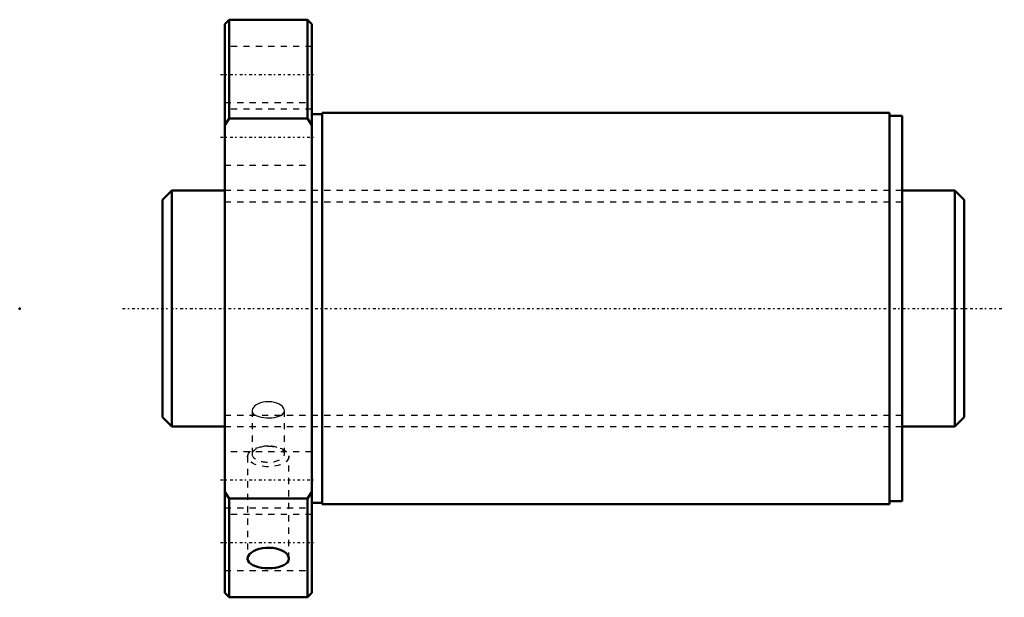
# Model space of a CAD drawing. Header units: millimetres. Extents: x -33 to 125, y -46 to 46.
import ezdxf

# ---------------------------------------------------------------- set-up
doc = ezdxf.new("R2010")
doc.units = ezdxf.units.MM
doc.linetypes.add('Center', pattern=[1.5, 0.45, -0.5, 0.05, -0.5])
doc.linetypes.add('Dashed', pattern=[2, 1, -1])
for name, color, linetype, lineweight in [('2d ConnectionPoints', 7, 'Continuous', 50), ('AM_0', 7, 'Continuous', 50), ('AM_5', 3, 'Continuous', 25), ('AM_7', 7, 'Center', 25), ('AM_9', 6, 'Dashed', 25)]:
    doc.layers.add(name, color=color, linetype=linetype, lineweight=lineweight)

# ---------------------------------------------------------------- blocks, each defined once
blk = doc.blocks.new('1_SDA_V_serieSDA3825V_4nut_0_in_SDA3825V_4G0_129LC0_0G000__4')
at = {"layer": 'AM_0'}
for p, q in [((0.7, 46.5), (0, 45.8)), ((13.3, 46.5), (0.7, 46.5)), ((0.7, 46.5), (0.7, 30.61)), ((14, 45.8), (13.3, 46.5)), ((13.3, 46.5), (13.3, 30.61)), ((0, 45.8), (0, -45.8)), ((14, 45.8), (14, -45.8)), ((0, 29.54), (0.7, 30.61)), ((0.7, 30.61), (13.3, 30.61)), ((13.3, 30.61), (14, 29.54)), ((15.7, 31.3), (14, 31.3)), ((15.7, 31.5), (15.7, -31.5)), ((107, 31.5), (15.7, 31.5)), ((107, 31.5), (107, -31.5)), ((109, 31), (107, 31)), ((109, 31), (109, -31)), ((0.7, -30.61), (0, -29.54)), ((14, -29.54), (13.3, -30.61)), ((0.7, -30.61), (0.7, -46.5)), ((13.3, -30.61), (0.7, -30.61)), ((13.3, -30.61), (13.3, -46.5)), ((14, -31.3), (15.7, -31.3)), ((15.7, -31.5), (107, -31.5)), ((107, -31), (109, -31)), ((0, -45.8), (0.7, -46.5)), ((13.3, -46.5), (14, -45.8)), ((0.7, -46.5), (13.3, -46.5))]:
    blk.add_line(p, q, dxfattribs=at)
for points in [[(10.32, -40.27), (10.28, -39.99), (10.14, -39.71), (9.91, -39.44), (9.6, -39.19), (9.21, -38.97), (8.77, -38.79), (8.27, -38.65), (7.73, -38.55), (7.18, -38.51), (6.62, -38.52), (6.07, -38.58), (5.55, -38.69), (5.07, -38.85), (4.64, -39.05), (4.28, -39.28), (4, -39.54), (3.8, -39.81), (3.7, -40.09), (3.68, -40.27)], [(3.68, -40.27), (3.68, -40.37), (3.76, -40.64), (3.94, -40.9), (4.19, -41.13), (4.53, -41.34), (4.94, -41.51), (5.41, -41.65), (5.92, -41.75), (6.46, -41.81), (7.02, -41.83), (7.58, -41.81), (8.12, -41.74), (8.63, -41.64), (9.09, -41.5), (9.49, -41.32), (9.83, -41.12), (10.08, -40.88), (10.25, -40.62), (10.32, -40.27)]]:
    blk.add_lwpolyline(points, dxfattribs=at)
at = {"layer": 'AM_7'}
for p, q in [((-0.7, 37.67), (14.7, 37.67)), ((-0.7, 27.58), (14.7, 27.58)), ((-0.7, -27.58), (14.7, -27.58)), ((-0.7, -37.67), (14.7, -37.67))]:
    blk.add_line(p, q, dxfattribs=at)
at = {"layer": 'AM_9'}
for p, q in [((14, 42.17), (0, 42.17)), ((0, 33.17), (14, 33.17)), ((14, 32.08), (0, 32.08)), ((0, 23.08), (14, 23.08)), ((109, 19), (0, 19)), ((4.4, -16.45), (4.4, -23.45)), ((9.6, -23.45), (9.6, -16.45)), ((0, -19), (109, -19)), ((14, -23.08), (0, -23.08)), ((3.68, -23.82), (3.68, -40.27)), ((10.32, -40.27), (10.32, -23.82)), ((0, -32.08), (14, -32.08)), ((14, -33.17), (0, -33.17)), ((0, -42.17), (14, -42.17))]:
    blk.add_line(p, q, dxfattribs=at)
for points in [[(7, -15), (6.57, -15.02), (6.14, -15.09), (5.75, -15.2), (5.38, -15.34), (5.07, -15.52), (4.8, -15.72), (4.6, -15.93), (4.47, -16.16), (4.4, -16.38), (4.4, -16.45)], [(9.6, -16.45), (9.57, -16.24), (9.46, -16.02), (9.28, -15.8), (9.05, -15.59), (8.75, -15.41), (8.4, -15.25), (8.01, -15.13), (7.59, -15.04), (7, -15)], [(4.4, -16.45), (4.42, -16.6), (4.5, -16.8), (4.65, -16.99), (4.87, -17.15), (5.15, -17.29), (5.49, -17.41), (5.86, -17.5), (6.27, -17.56), (6.7, -17.59), (7.14, -17.6), (7.57, -17.58), (7.98, -17.53), (8.37, -17.45), (8.72, -17.34), (9.02, -17.21), (9.27, -17.05), (9.45, -16.87), (9.56, -16.67), (9.6, -16.46), (9.6, -16.45)]]:
    blk.add_lwpolyline(points, dxfattribs=at)
blk.add_ellipse((7, -23.82), major_axis=(3.32, 0), ratio=0.5, dxfattribs=at)
for start_param, end_param in [(3.141593, 7.853982), (1.570796, 3.141593)]:
    blk.add_ellipse((7, -23.45), major_axis=(2.6, 0), ratio=0.5, start_param=start_param, end_param=end_param, dxfattribs=at)
blk = doc.blocks.new('2_000SDA3825V_40Shaft_0_in_SDA3825V_4G0_129LC0_0G000__4')
at = {"layer": 'AM_0'}
for p, q in [((-8.5, 19), (-10, 17.5)), ((-10, 17.5), (-10, -17.5)), ((-8.5, 19), (-8.5, -19)), ((0, 19), (-8.5, 19)), ((117.5, 19), (109, 19)), ((119, 17.5), (117.5, 19)), ((117.5, 19), (117.5, -19)), ((119, 17.5), (119, -17.5)), ((-10, -17.5), (-8.5, -19)), ((-8.5, -19), (0, -19)), ((109, -19), (117.5, -19)), ((117.5, -19), (119, -17.5))]:
    blk.add_line(p, q, dxfattribs=at)
at = {"layer": 'AM_5', "linetype": 'Dashed'}
for p, q in [((0, 17.1595), (109, 17.1595)), ((0, -17.1595), (109, -17.1595))]:
    blk.add_line(p, q, dxfattribs=at)
at = {"layer": 'AM_7'}
blk.add_line((-16.45, 0), (125.45, 0), dxfattribs=at)
at = {"layer": 'AM_9'}
for p, q in [((109, 19), (0, 19)), ((0, -19), (109, -19))]:
    blk.add_line(p, q, dxfattribs=at)

msp = doc.modelspace()

# ---------------------------------------------------------------- linework, layer by layer
at = {"layer": '2d ConnectionPoints'}
for p in [(-33, 0), (0, 0), (119, 0)]:
    msp.add_point(p, dxfattribs=at)

# ---------------------------------------------------------------- block references
for name in ['1_SDA_V_serieSDA3825V_4nut_0_in_SDA3825V_4G0_129LC0_0G000__4', '2_000SDA3825V_40Shaft_0_in_SDA3825V_4G0_129LC0_0G000__4']:
    msp.add_blockref(name, (0, 0))

doc.saveas('drawing.dxf')
